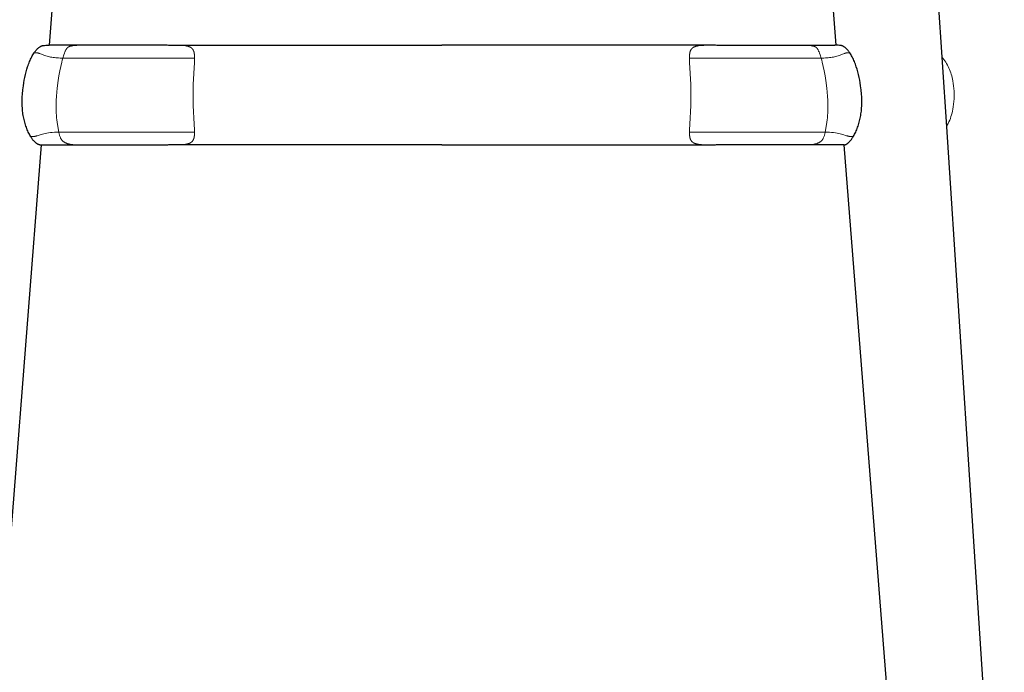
# Model space of a CAD drawing. Extents: x 27211 to 28563, y 10243 to 11771.
# Tile 3 of 11: x 27414 to 27761, y 10477 to 10707. Entities that reach past the tile are written whole.
import ezdxf

# ---------------------------------------------------------------- set-up
doc = ezdxf.new("R2010")
doc.units = 0
doc.header["$LTSCALE"] = 0.5
doc.layers.add('2D$Visibile$Curve', color=7, linetype='CONTINUOUS', lineweight=25, true_color=0x000000)
doc.layers.add('2D$Visibile$Tangenti', color=252, linetype='CONTINUOUS', lineweight=20, true_color=0x696969)

msp = doc.modelspace()

# ---------------------------------------------------------------- linework, layer by layer
at = {"layer": '2D$Visibile$Curve', "color": 0}
for p, q in [((27712.7, 11088.58), (27740.23, 10668.8)), ((27455.43, 11084.29), (27424.82, 10697.53)), ((27701.51, 10697.52), (27670.93, 11084.29)), ((27422.83, 10697.46), (27422.94, 10697.47)), ((27422.94, 10697.47), (27423.25, 10697.49)), ((27423.25, 10697.49), (27423.65, 10697.51)), ((27423.65, 10697.51), (27424.82, 10697.53)), ((27466.08, 10697.53), (27424.82, 10697.53)), ((27466.31, 10697.53), (27466.08, 10697.53)), ((27466.8, 10697.53), (27562.93, 10697.53)), ((27659.06, 10697.53), (27562.93, 10697.53)), ((27659.55, 10697.53), (27659.78, 10697.53)), ((27659.78, 10697.53), (27701.03, 10697.53)), ((27702.21, 10697.51), (27701.03, 10697.53)), ((27702.61, 10697.49), (27702.21, 10697.51)), ((27702.91, 10697.47), (27702.61, 10697.49)), ((27703.03, 10697.46), (27702.91, 10697.47)), ((27418.94, 10693.82), (27419.15, 10694.19)), ((27419.15, 10694.19), (27419.38, 10694.55)), ((27419.38, 10694.55), (27419.61, 10694.9)), ((27419.61, 10694.9), (27419.75, 10695.11)), ((27419.75, 10695.11), (27419.9, 10695.31)), ((27419.9, 10695.31), (27420.05, 10695.5)), ((27420.05, 10695.5), (27420.2, 10695.68)), ((27420.2, 10695.68), (27420.36, 10695.86)), ((27420.36, 10695.86), (27420.51, 10696.02)), ((27420.51, 10696.02), (27420.66, 10696.18)), ((27420.66, 10696.18), (27420.81, 10696.33)), ((27420.81, 10696.33), (27420.98, 10696.48)), ((27420.98, 10696.48), (27421.11, 10696.6)), ((27421.11, 10696.6), (27421.26, 10696.72)), ((27421.26, 10696.72), (27421.41, 10696.83)), ((27421.41, 10696.83), (27421.48, 10696.88)), ((27421.48, 10696.88), (27421.55, 10696.93)), ((27421.55, 10696.93), (27421.62, 10696.98)), ((27421.62, 10696.98), (27421.69, 10697.03)), ((27421.69, 10697.03), (27421.76, 10697.07)), ((27421.76, 10697.07), (27421.83, 10697.11)), ((27421.83, 10697.11), (27421.9, 10697.15)), ((27421.9, 10697.15), (27421.97, 10697.19)), ((27421.97, 10697.19), (27422.04, 10697.22)), ((27422.04, 10697.22), (27422.1, 10697.25)), ((27422.1, 10697.25), (27422.17, 10697.28)), ((27422.17, 10697.28), (27422.23, 10697.31)), ((27422.23, 10697.31), (27422.3, 10697.34)), ((27422.3, 10697.34), (27422.36, 10697.36)), ((27422.36, 10697.36), (27422.42, 10697.38)), ((27422.42, 10697.38), (27422.48, 10697.41)), ((27422.48, 10697.41), (27422.49, 10697.41)), ((27422.49, 10697.41), (27422.5, 10697.41)), ((27422.49, 10697.41), (27422.49, 10697.41)), ((27422.5, 10697.41), (27422.51, 10697.41)), ((27422.51, 10697.41), (27422.55, 10697.42)), ((27422.55, 10697.42), (27422.59, 10697.43)), ((27422.59, 10697.43), (27422.65, 10697.44)), ((27422.65, 10697.44), (27422.73, 10697.45)), ((27422.73, 10697.45), (27422.83, 10697.46)), ((27703.12, 10697.45), (27703.03, 10697.46)), ((27703.2, 10697.44), (27703.12, 10697.45)), ((27703.26, 10697.43), (27703.2, 10697.44)), ((27703.31, 10697.42), (27703.26, 10697.43)), ((27703.34, 10697.41), (27703.31, 10697.42)), ((27703.35, 10697.41), (27703.34, 10697.41)), ((27703.36, 10697.41), (27703.35, 10697.41)), ((27703.37, 10697.41), (27703.36, 10697.41)), ((27703.38, 10697.41), (27703.37, 10697.41)), ((27703.44, 10697.38), (27703.38, 10697.41)), ((27703.5, 10697.36), (27703.44, 10697.38)), ((27703.56, 10697.34), (27703.5, 10697.36)), ((27703.62, 10697.31), (27703.56, 10697.34)), ((27703.69, 10697.28), (27703.62, 10697.31)), ((27703.75, 10697.25), (27703.69, 10697.28)), ((27703.82, 10697.22), (27703.75, 10697.25)), ((27703.89, 10697.19), (27703.82, 10697.22)), ((27703.95, 10697.15), (27703.89, 10697.19)), ((27704.02, 10697.11), (27703.95, 10697.15)), ((27704.09, 10697.07), (27704.02, 10697.11)), ((27704.16, 10697.03), (27704.09, 10697.07)), ((27704.23, 10696.98), (27704.16, 10697.03)), ((27704.3, 10696.93), (27704.23, 10696.98)), ((27704.38, 10696.88), (27704.3, 10696.93)), ((27704.45, 10696.83), (27704.38, 10696.88)), ((27704.6, 10696.72), (27704.45, 10696.83)), ((27704.74, 10696.6), (27704.6, 10696.72)), ((27704.88, 10696.48), (27704.74, 10696.6)), ((27705.05, 10696.33), (27704.88, 10696.48)), ((27705.2, 10696.18), (27705.05, 10696.33)), ((27705.35, 10696.02), (27705.2, 10696.18)), ((27705.5, 10695.86), (27705.35, 10696.02)), ((27705.65, 10695.68), (27705.5, 10695.86)), ((27705.8, 10695.5), (27705.65, 10695.68)), ((27705.95, 10695.31), (27705.8, 10695.5)), ((27706.1, 10695.11), (27705.95, 10695.31)), ((27706.25, 10694.9), (27706.1, 10695.11)), ((27706.48, 10694.55), (27706.25, 10694.9)), ((27706.7, 10694.19), (27706.48, 10694.55)), ((27706.92, 10693.82), (27706.7, 10694.19)), ((27417.45, 10690.45), (27417.61, 10690.9)), ((27417.61, 10690.9), (27417.78, 10691.34)), ((27417.78, 10691.34), (27417.95, 10691.78)), ((27417.95, 10691.78), (27418.13, 10692.2)), ((27418.13, 10692.2), (27418.32, 10692.62)), ((27418.32, 10692.62), (27418.52, 10693.03)), ((27418.52, 10693.03), (27418.72, 10693.43)), ((27418.72, 10693.43), (27418.94, 10693.82)), ((27707.13, 10693.43), (27706.92, 10693.82)), ((27707.34, 10693.03), (27707.13, 10693.43)), ((27707.53, 10692.62), (27707.34, 10693.03)), ((27707.72, 10692.2), (27707.53, 10692.62)), ((27707.91, 10691.78), (27707.72, 10692.2)), ((27708.08, 10691.34), (27707.91, 10691.78)), ((27708.25, 10690.9), (27708.08, 10691.34)), ((27708.41, 10690.45), (27708.25, 10690.9)), ((27416.3, 10686.24), (27416.51, 10687.2)), ((27416.51, 10687.2), (27416.74, 10688.15)), ((27416.74, 10688.15), (27417.01, 10689.08)), ((27417.01, 10689.08), (27417.29, 10690)), ((27417.29, 10690), (27417.45, 10690.45)), ((27708.56, 10690), (27708.41, 10690.45)), ((27708.85, 10689.08), (27708.56, 10690)), ((27709.11, 10688.15), (27708.85, 10689.08)), ((27709.35, 10687.2), (27709.11, 10688.15)), ((27709.56, 10686.24), (27709.35, 10687.2)), ((27415.79, 10683.31), (27415.94, 10684.29)), ((27415.94, 10684.29), (27416.11, 10685.27)), ((27416.11, 10685.27), (27416.3, 10686.24)), ((27709.75, 10685.27), (27709.56, 10686.24)), ((27709.92, 10684.29), (27709.75, 10685.27)), ((27710.07, 10683.31), (27709.92, 10684.29)), ((27415.39, 10679.35), (27415.46, 10680.34)), ((27415.46, 10680.34), (27415.6, 10681.83)), ((27415.6, 10681.83), (27415.79, 10683.31)), ((27710.25, 10681.83), (27710.07, 10683.31)), ((27710.4, 10680.34), (27710.25, 10681.83)), ((27710.47, 10679.35), (27710.4, 10680.34)), ((27415.34, 10677.34), (27415.35, 10678.35)), ((27415.37, 10676.34), (27415.34, 10677.34)), ((27415.35, 10678.35), (27415.39, 10679.35)), ((27710.51, 10678.35), (27710.47, 10679.35)), ((27710.49, 10676.34), (27710.52, 10677.34)), ((27710.52, 10677.34), (27710.51, 10678.35)), ((27415.43, 10675.35), (27415.37, 10676.34)), ((27415.48, 10674.85), (27415.43, 10675.35)), ((27415.53, 10674.35), (27415.48, 10674.85)), ((27415.59, 10673.86), (27415.53, 10674.35)), ((27415.66, 10673.37), (27415.59, 10673.86)), ((27415.74, 10672.88), (27415.66, 10673.37)), ((27710.11, 10672.88), (27710.19, 10673.37)), ((27710.19, 10673.37), (27710.26, 10673.86)), ((27710.26, 10673.86), (27710.33, 10674.35)), ((27710.33, 10674.35), (27710.38, 10674.85)), ((27710.38, 10674.85), (27710.42, 10675.35)), ((27710.42, 10675.35), (27710.49, 10676.34)), ((27415.83, 10672.39), (27415.74, 10672.88)), ((27415.93, 10671.91), (27415.83, 10672.39)), ((27416.03, 10671.43), (27415.93, 10671.91)), ((27416.15, 10670.96), (27416.03, 10671.43)), ((27416.27, 10670.49), (27416.15, 10670.96)), ((27416.4, 10670.03), (27416.27, 10670.49)), ((27416.54, 10669.57), (27416.4, 10670.03)), ((27709.32, 10669.57), (27709.46, 10670.03)), ((27709.46, 10670.03), (27709.59, 10670.49)), ((27709.59, 10670.49), (27709.71, 10670.96)), ((27709.71, 10670.96), (27709.82, 10671.43)), ((27709.82, 10671.43), (27709.93, 10671.91)), ((27709.93, 10671.91), (27710.03, 10672.39)), ((27710.03, 10672.39), (27710.11, 10672.88)), ((27416.68, 10669.12), (27416.54, 10669.57)), ((27416.84, 10668.68), (27416.68, 10669.12)), ((27417, 10668.24), (27416.84, 10668.68)), ((27417.16, 10667.82), (27417, 10668.24)), ((27417.34, 10667.41), (27417.16, 10667.82)), ((27417.52, 10667), (27417.34, 10667.41)), ((27417.71, 10666.61), (27417.52, 10667)), ((27417.9, 10666.24), (27417.71, 10666.61)), ((27707.96, 10666.24), (27708.15, 10666.61)), ((27708.15, 10666.61), (27708.34, 10667)), ((27708.34, 10667), (27708.52, 10667.41)), ((27708.52, 10667.41), (27708.69, 10667.82)), ((27708.69, 10667.82), (27708.86, 10668.24)), ((27708.86, 10668.24), (27709.02, 10668.68)), ((27709.02, 10668.68), (27709.17, 10669.12)), ((27709.17, 10669.12), (27709.32, 10669.57)), ((27740.23, 10668.8), (27760.58, 10358.66)), ((27418.09, 10665.88), (27417.9, 10666.24)), ((27418.29, 10665.53), (27418.09, 10665.88)), ((27418.44, 10665.29), (27418.29, 10665.53)), ((27418.58, 10665.06), (27418.44, 10665.29)), ((27418.73, 10664.85), (27418.58, 10665.06)), ((27418.87, 10664.64), (27418.73, 10664.85)), ((27419.01, 10664.45), (27418.87, 10664.64)), ((27419.15, 10664.27), (27419.01, 10664.45)), ((27419.29, 10664.1), (27419.15, 10664.27)), ((27419.42, 10663.94), (27419.29, 10664.1)), ((27419.55, 10663.79), (27419.42, 10663.94)), ((27419.68, 10663.65), (27419.55, 10663.79)), ((27419.8, 10663.52), (27419.68, 10663.65)), ((27419.93, 10663.4), (27419.8, 10663.52)), ((27420.04, 10663.3), (27419.93, 10663.4)), ((27420.16, 10663.2), (27420.04, 10663.3)), ((27420.29, 10663.09), (27420.16, 10663.2)), ((27420.37, 10663.02), (27420.29, 10663.09)), ((27420.47, 10662.95), (27420.37, 10663.02)), ((27420.57, 10662.88), (27420.47, 10662.95)), ((27420.66, 10662.83), (27420.57, 10662.88)), ((27428.89, 10664.81), (27428.89, 10664.81)), ((27696.96, 10664.81), (27696.96, 10664.81)), ((27705.2, 10662.83), (27705.29, 10662.88)), ((27705.29, 10662.88), (27705.38, 10662.95)), ((27705.38, 10662.95), (27705.49, 10663.02)), ((27705.49, 10663.02), (27705.57, 10663.09)), ((27705.57, 10663.09), (27705.7, 10663.2)), ((27705.7, 10663.2), (27705.81, 10663.3)), ((27705.81, 10663.3), (27705.93, 10663.4)), ((27705.93, 10663.4), (27706.05, 10663.52)), ((27706.05, 10663.52), (27706.18, 10663.65)), ((27706.18, 10663.65), (27706.3, 10663.79)), ((27706.3, 10663.79), (27706.44, 10663.94)), ((27706.44, 10663.94), (27706.57, 10664.1)), ((27706.57, 10664.1), (27706.71, 10664.27)), ((27706.71, 10664.27), (27706.85, 10664.45)), ((27706.85, 10664.45), (27706.99, 10664.64)), ((27706.99, 10664.64), (27707.13, 10664.85)), ((27707.13, 10664.85), (27707.28, 10665.06)), ((27707.28, 10665.06), (27707.42, 10665.29)), ((27707.42, 10665.29), (27707.57, 10665.53)), ((27707.57, 10665.53), (27707.77, 10665.88)), ((27707.77, 10665.88), (27707.96, 10666.24)), ((27422.06, 10662.53), (27398.01, 10358.37)), ((27420.75, 10662.77), (27420.66, 10662.83)), ((27420.79, 10662.75), (27420.75, 10662.77)), ((27420.83, 10662.73), (27420.79, 10662.75)), ((27420.87, 10662.71), (27420.83, 10662.73)), ((27420.91, 10662.69), (27420.87, 10662.71)), ((27420.95, 10662.67), (27420.91, 10662.69)), ((27420.99, 10662.65), (27420.95, 10662.67)), ((27421.02, 10662.64), (27420.99, 10662.65)), ((27421.05, 10662.63), (27421.02, 10662.64)), ((27421.09, 10662.61), (27421.05, 10662.63)), ((27421.12, 10662.6), (27421.09, 10662.61)), ((27421.15, 10662.59), (27421.12, 10662.6)), ((27421.18, 10662.59), (27421.15, 10662.59)), ((27421.21, 10662.58), (27421.18, 10662.59)), ((27421.24, 10662.57), (27421.21, 10662.58)), ((27421.25, 10662.57), (27421.24, 10662.57)), ((27421.26, 10662.57), (27421.25, 10662.57)), ((27421.28, 10662.57), (27421.26, 10662.57)), ((27421.29, 10662.57), (27421.28, 10662.57)), ((27421.31, 10662.56), (27421.29, 10662.57)), ((27421.36, 10662.56), (27421.31, 10662.56)), ((27421.37, 10662.56), (27421.36, 10662.56)), ((27421.38, 10662.56), (27421.37, 10662.56)), ((27421.39, 10662.56), (27421.38, 10662.56)), ((27421.39, 10662.56), (27421.39, 10662.56)), ((27421.4, 10662.56), (27421.39, 10662.56)), ((27421.4, 10662.55), (27421.4, 10662.56)), ((27421.4, 10662.55), (27421.4, 10662.55)), ((27421.41, 10662.55), (27421.4, 10662.55)), ((27421.41, 10662.55), (27421.41, 10662.55)), ((27421.42, 10662.55), (27421.41, 10662.55)), ((27421.42, 10662.55), (27421.42, 10662.55)), ((27421.42, 10662.55), (27421.42, 10662.55)), ((27421.42, 10662.55), (27421.42, 10662.55)), ((27421.42, 10662.55), (27421.42, 10662.55)), ((27421.42, 10662.55), (27421.42, 10662.55)), ((27421.42, 10662.55), (27421.42, 10662.55)), ((27421.42, 10662.55), (27421.42, 10662.55)), ((27421.58, 10662.53), (27421.42, 10662.55)), ((27421.58, 10662.53), (27466.1, 10662.53)), ((27466.1, 10662.53), (27466.3, 10662.53)), ((27466.3, 10662.53), (27466.31, 10662.53)), ((27466.31, 10662.53), (27466.53, 10662.53)), ((27466.53, 10662.53), (27466.59, 10662.53)), ((27562.93, 10662.53), (27466.8, 10662.53)), ((27562.93, 10662.53), (27659.06, 10662.53)), ((27659.32, 10662.53), (27659.27, 10662.53)), ((27659.55, 10662.53), (27659.32, 10662.53)), ((27659.56, 10662.53), (27659.55, 10662.53)), ((27659.76, 10662.53), (27659.56, 10662.53)), ((27704.28, 10662.53), (27659.76, 10662.53)), ((27704.28, 10662.53), (27704.43, 10662.55)), ((27728.33, 10358.37), (27704.28, 10662.53)), ((27704.43, 10662.55), (27704.44, 10662.55)), ((27704.44, 10662.55), (27704.45, 10662.55)), ((27704.44, 10662.55), (27704.44, 10662.55)), ((27704.44, 10662.55), (27704.44, 10662.55)), ((27704.44, 10662.55), (27704.44, 10662.55)), ((27704.44, 10662.55), (27704.44, 10662.55)), ((27704.44, 10662.55), (27704.44, 10662.55)), ((27704.44, 10662.55), (27704.44, 10662.55)), ((27704.44, 10662.55), (27704.44, 10662.55)), ((27704.45, 10662.55), (27704.46, 10662.55)), ((27704.45, 10662.55), (27704.45, 10662.55)), ((27704.46, 10662.56), (27704.47, 10662.56)), ((27704.46, 10662.55), (27704.46, 10662.56)), ((27704.47, 10662.56), (27704.48, 10662.56)), ((27704.47, 10662.56), (27704.47, 10662.56)), ((27704.48, 10662.56), (27704.49, 10662.56)), ((27704.49, 10662.56), (27704.5, 10662.56)), ((27704.5, 10662.56), (27704.54, 10662.56)), ((27704.54, 10662.56), (27704.57, 10662.57)), ((27704.57, 10662.57), (27704.58, 10662.57)), ((27704.58, 10662.57), (27704.59, 10662.57)), ((27704.59, 10662.57), (27704.61, 10662.57)), ((27704.61, 10662.57), (27704.62, 10662.57)), ((27704.62, 10662.57), (27704.65, 10662.58)), ((27704.65, 10662.58), (27704.68, 10662.59)), ((27704.68, 10662.59), (27704.71, 10662.59)), ((27704.71, 10662.59), (27704.74, 10662.6)), ((27704.74, 10662.6), (27704.77, 10662.61)), ((27704.77, 10662.61), (27704.8, 10662.63)), ((27704.8, 10662.63), (27704.84, 10662.64)), ((27704.84, 10662.64), (27704.87, 10662.65)), ((27704.87, 10662.65), (27704.9, 10662.67)), ((27704.9, 10662.67), (27704.95, 10662.69)), ((27704.95, 10662.69), (27704.99, 10662.71)), ((27704.99, 10662.71), (27705.03, 10662.73)), ((27705.03, 10662.73), (27705.07, 10662.75)), ((27705.07, 10662.75), (27705.11, 10662.77)), ((27705.11, 10662.77), (27705.2, 10662.83))]:
    msp.add_line(p, q, dxfattribs=at)
at = {"layer": '2D$Visibile$Tangenti', "color": 0}
for p, q in [((27434.07, 10697.44), (27434.62, 10697.48)), ((27434.62, 10697.48), (27435.19, 10697.51)), ((27435.19, 10697.51), (27435.49, 10697.52)), ((27435.49, 10697.52), (27435.79, 10697.53)), ((27468.23, 10697.53), (27466.31, 10697.53)), ((27470.9, 10697.49), (27468.23, 10697.53)), ((27471.7, 10697.45), (27470.9, 10697.49)), ((27654.15, 10697.45), (27654.95, 10697.49)), ((27654.95, 10697.49), (27657.63, 10697.53)), ((27657.63, 10697.53), (27659.55, 10697.53)), ((27690.37, 10697.52), (27690.07, 10697.53)), ((27690.67, 10697.51), (27690.37, 10697.52)), ((27691.24, 10697.48), (27690.67, 10697.51)), ((27691.78, 10697.44), (27691.24, 10697.48)), ((27419.61, 10694.9), (27420.69, 10694.87)), ((27420.69, 10694.87), (27420.87, 10694.83)), ((27420.87, 10694.83), (27420.99, 10694.8)), ((27420.99, 10694.8), (27421.09, 10694.77)), ((27421.09, 10694.77), (27421.17, 10694.75)), ((27421.17, 10694.75), (27421.28, 10694.72)), ((27421.28, 10694.72), (27421.38, 10694.68)), ((27421.38, 10694.68), (27421.58, 10694.61)), ((27421.58, 10694.61), (27423, 10694.05)), ((27423, 10694.05), (27423.36, 10693.93)), ((27430.01, 10694.11), (27429.66, 10693.01)), ((27430.23, 10694.75), (27430.01, 10694.11)), ((27430.4, 10695.17), (27430.23, 10694.75)), ((27430.53, 10695.48), (27430.4, 10695.17)), ((27430.59, 10695.62), (27430.53, 10695.48)), ((27430.66, 10695.75), (27430.59, 10695.62)), ((27430.72, 10695.88), (27430.66, 10695.75)), ((27430.78, 10696), (27430.72, 10695.88)), ((27430.85, 10696.11), (27430.78, 10696)), ((27430.91, 10696.21), (27430.85, 10696.11)), ((27430.94, 10696.26), (27430.91, 10696.21)), ((27430.98, 10696.31), (27430.94, 10696.26)), ((27431.01, 10696.35), (27430.98, 10696.31)), ((27431.04, 10696.4), (27431.01, 10696.35)), ((27431.07, 10696.44), (27431.04, 10696.4)), ((27431.11, 10696.48), (27431.07, 10696.44)), ((27431.14, 10696.52), (27431.11, 10696.48)), ((27431.18, 10696.56), (27431.14, 10696.52)), ((27431.21, 10696.6), (27431.18, 10696.56)), ((27431.24, 10696.63), (27431.21, 10696.6)), ((27431.28, 10696.67), (27431.24, 10696.63)), ((27431.31, 10696.7), (27431.28, 10696.67)), ((27431.31, 10696.7), (27431.34, 10696.72)), ((27431.34, 10696.72), (27431.37, 10696.75)), ((27431.37, 10696.75), (27431.4, 10696.77)), ((27431.4, 10696.77), (27431.42, 10696.79)), ((27431.42, 10696.79), (27431.45, 10696.81)), ((27431.45, 10696.81), (27431.48, 10696.83)), ((27431.48, 10696.83), (27431.51, 10696.85)), ((27431.51, 10696.85), (27431.54, 10696.87)), ((27431.54, 10696.87), (27431.57, 10696.89)), ((27431.57, 10696.89), (27431.6, 10696.91)), ((27431.6, 10696.91), (27431.63, 10696.93)), ((27431.63, 10696.93), (27431.66, 10696.95)), ((27431.66, 10696.95), (27431.69, 10696.96)), ((27431.69, 10696.96), (27431.72, 10696.98)), ((27431.72, 10696.98), (27431.79, 10697.01)), ((27431.79, 10697.01), (27431.85, 10697.04)), ((27431.85, 10697.04), (27431.92, 10697.07)), ((27431.92, 10697.07), (27431.99, 10697.1)), ((27431.99, 10697.1), (27432.06, 10697.12)), ((27432.06, 10697.12), (27432.14, 10697.15)), ((27432.14, 10697.15), (27432.21, 10697.17)), ((27432.21, 10697.17), (27432.29, 10697.19)), ((27432.29, 10697.19), (27432.38, 10697.21)), ((27432.38, 10697.21), (27432.55, 10697.25)), ((27432.55, 10697.25), (27432.73, 10697.28)), ((27432.73, 10697.28), (27432.92, 10697.31)), ((27432.92, 10697.31), (27433.13, 10697.34)), ((27433.13, 10697.34), (27433.58, 10697.4)), ((27433.58, 10697.4), (27434.07, 10697.44)), ((27472.08, 10697.42), (27471.7, 10697.45)), ((27472.44, 10697.39), (27472.08, 10697.42)), ((27472.78, 10697.34), (27472.44, 10697.39)), ((27472.95, 10697.32), (27472.78, 10697.34)), ((27473.11, 10697.29), (27472.95, 10697.32)), ((27473.26, 10697.26), (27473.11, 10697.29)), ((27473.41, 10697.23), (27473.26, 10697.26)), ((27473.56, 10697.19), (27473.41, 10697.23)), ((27473.7, 10697.15), (27473.56, 10697.19)), ((27473.83, 10697.11), (27473.7, 10697.15)), ((27473.96, 10697.07), (27473.83, 10697.11)), ((27474.09, 10697.02), (27473.96, 10697.07)), ((27474.15, 10697), (27474.09, 10697.02)), ((27474.21, 10696.97), (27474.15, 10697)), ((27474.27, 10696.95), (27474.21, 10696.97)), ((27474.33, 10696.92), (27474.27, 10696.95)), ((27474.38, 10696.89), (27474.33, 10696.92)), ((27474.44, 10696.86), (27474.38, 10696.89)), ((27474.49, 10696.84), (27474.44, 10696.86)), ((27474.54, 10696.81), (27474.49, 10696.84)), ((27474.59, 10696.77), (27474.54, 10696.81)), ((27474.65, 10696.74), (27474.59, 10696.77)), ((27474.69, 10696.71), (27474.65, 10696.74)), ((27474.74, 10696.68), (27474.69, 10696.71)), ((27474.79, 10696.64), (27474.74, 10696.68)), ((27474.83, 10696.61), (27474.79, 10696.64)), ((27474.88, 10696.57), (27474.83, 10696.61)), ((27474.92, 10696.54), (27474.88, 10696.57)), ((27474.96, 10696.5), (27474.92, 10696.54)), ((27475.01, 10696.46), (27474.96, 10696.5)), ((27475.05, 10696.42), (27475.01, 10696.46)), ((27475.08, 10696.38), (27475.05, 10696.42)), ((27475.12, 10696.34), (27475.08, 10696.38)), ((27475.16, 10696.3), (27475.12, 10696.34)), ((27475.19, 10696.26), (27475.16, 10696.3)), ((27475.23, 10696.22), (27475.19, 10696.26)), ((27475.26, 10696.17), (27475.23, 10696.22)), ((27475.3, 10696.13), (27475.26, 10696.17)), ((27475.33, 10696.08), (27475.3, 10696.13)), ((27475.36, 10696.03), (27475.33, 10696.08)), ((27475.39, 10695.99), (27475.36, 10696.03)), ((27475.42, 10695.94), (27475.39, 10695.99)), ((27475.45, 10695.89), (27475.42, 10695.94)), ((27475.47, 10695.84), (27475.45, 10695.89)), ((27475.5, 10695.79), (27475.47, 10695.84)), ((27475.53, 10695.73), (27475.5, 10695.79)), ((27475.55, 10695.68), (27475.53, 10695.73)), ((27475.57, 10695.63), (27475.55, 10695.68)), ((27475.6, 10695.57), (27475.57, 10695.63)), ((27475.62, 10695.52), (27475.6, 10695.57)), ((27475.64, 10695.46), (27475.62, 10695.52)), ((27475.66, 10695.4), (27475.64, 10695.46)), ((27475.7, 10695.29), (27475.66, 10695.4)), ((27475.73, 10695.17), (27475.7, 10695.29)), ((27475.77, 10695.04), (27475.73, 10695.17)), ((27475.8, 10694.92), (27475.77, 10695.04)), ((27475.82, 10694.79), (27475.8, 10694.92)), ((27475.85, 10694.65), (27475.82, 10694.79)), ((27475.87, 10694.52), (27475.85, 10694.65)), ((27475.89, 10694.38), (27475.87, 10694.52)), ((27475.9, 10694.23), (27475.89, 10694.38)), ((27475.93, 10693.93), (27475.9, 10694.23)), ((27649.93, 10693.93), (27649.95, 10694.23)), ((27649.95, 10694.23), (27649.97, 10694.38)), ((27649.97, 10694.38), (27649.99, 10694.52)), ((27649.99, 10694.52), (27650.01, 10694.65)), ((27650.01, 10694.65), (27650.03, 10694.79)), ((27650.03, 10694.79), (27650.06, 10694.92)), ((27650.06, 10694.92), (27650.09, 10695.04)), ((27650.09, 10695.04), (27650.12, 10695.17)), ((27650.12, 10695.17), (27650.16, 10695.29)), ((27650.16, 10695.29), (27650.2, 10695.4)), ((27650.2, 10695.4), (27650.22, 10695.46)), ((27650.22, 10695.46), (27650.24, 10695.52)), ((27650.24, 10695.52), (27650.26, 10695.57)), ((27650.26, 10695.57), (27650.28, 10695.63)), ((27650.28, 10695.63), (27650.31, 10695.68)), ((27650.31, 10695.68), (27650.33, 10695.73)), ((27650.33, 10695.73), (27650.36, 10695.79)), ((27650.36, 10695.79), (27650.38, 10695.84)), ((27650.38, 10695.84), (27650.41, 10695.89)), ((27650.41, 10695.89), (27650.44, 10695.94)), ((27650.44, 10695.94), (27650.47, 10695.99)), ((27650.47, 10695.99), (27650.5, 10696.03)), ((27650.5, 10696.03), (27650.53, 10696.08)), ((27650.53, 10696.08), (27650.56, 10696.13)), ((27650.56, 10696.13), (27650.59, 10696.17)), ((27650.59, 10696.17), (27650.63, 10696.22)), ((27650.63, 10696.22), (27650.66, 10696.26)), ((27650.66, 10696.26), (27650.7, 10696.3)), ((27650.7, 10696.3), (27650.73, 10696.34)), ((27650.73, 10696.34), (27650.77, 10696.38)), ((27650.77, 10696.38), (27650.81, 10696.42)), ((27650.81, 10696.42), (27650.85, 10696.46)), ((27650.85, 10696.46), (27650.89, 10696.5)), ((27650.89, 10696.5), (27650.93, 10696.54)), ((27650.93, 10696.54), (27650.98, 10696.57)), ((27650.98, 10696.57), (27651.02, 10696.61)), ((27651.02, 10696.61), (27651.07, 10696.64)), ((27651.07, 10696.64), (27651.11, 10696.68)), ((27651.11, 10696.68), (27651.16, 10696.71)), ((27651.16, 10696.71), (27651.21, 10696.74)), ((27651.21, 10696.74), (27651.26, 10696.77)), ((27651.26, 10696.77), (27651.31, 10696.81)), ((27651.31, 10696.81), (27651.37, 10696.84)), ((27651.37, 10696.84), (27651.42, 10696.86)), ((27651.42, 10696.86), (27651.48, 10696.89)), ((27651.48, 10696.89), (27651.53, 10696.92)), ((27651.53, 10696.92), (27651.59, 10696.95)), ((27651.59, 10696.95), (27651.65, 10696.97)), ((27651.65, 10696.97), (27651.71, 10697)), ((27651.71, 10697), (27651.77, 10697.02)), ((27651.77, 10697.02), (27651.89, 10697.07)), ((27651.89, 10697.07), (27652.02, 10697.11)), ((27652.02, 10697.11), (27652.16, 10697.15)), ((27652.16, 10697.15), (27652.3, 10697.19)), ((27652.3, 10697.19), (27652.44, 10697.23)), ((27652.44, 10697.23), (27652.59, 10697.26)), ((27652.59, 10697.26), (27652.75, 10697.29)), ((27652.75, 10697.29), (27652.91, 10697.32)), ((27652.91, 10697.32), (27653.07, 10697.34)), ((27653.07, 10697.34), (27653.42, 10697.39)), ((27653.42, 10697.39), (27653.78, 10697.42)), ((27653.78, 10697.42), (27654.15, 10697.45)), ((27692.28, 10697.4), (27691.78, 10697.44)), ((27692.73, 10697.34), (27692.28, 10697.4)), ((27692.93, 10697.31), (27692.73, 10697.34)), ((27693.13, 10697.28), (27692.93, 10697.31)), ((27693.31, 10697.25), (27693.13, 10697.28)), ((27693.48, 10697.21), (27693.31, 10697.25)), ((27693.56, 10697.19), (27693.48, 10697.21)), ((27693.64, 10697.17), (27693.56, 10697.19)), ((27693.72, 10697.15), (27693.64, 10697.17)), ((27693.79, 10697.12), (27693.72, 10697.15)), ((27693.87, 10697.1), (27693.79, 10697.12)), ((27693.94, 10697.07), (27693.87, 10697.1)), ((27694, 10697.04), (27693.94, 10697.07)), ((27694.07, 10697.01), (27694, 10697.04)), ((27694.13, 10696.98), (27694.07, 10697.01)), ((27694.17, 10696.96), (27694.13, 10696.98)), ((27694.2, 10696.95), (27694.17, 10696.96)), ((27694.23, 10696.93), (27694.2, 10696.95)), ((27694.26, 10696.91), (27694.23, 10696.93)), ((27694.29, 10696.89), (27694.26, 10696.91)), ((27694.32, 10696.87), (27694.29, 10696.89)), ((27694.35, 10696.85), (27694.32, 10696.87)), ((27694.38, 10696.83), (27694.35, 10696.85)), ((27694.4, 10696.81), (27694.38, 10696.83)), ((27694.43, 10696.79), (27694.4, 10696.81)), ((27694.46, 10696.77), (27694.43, 10696.79)), ((27694.49, 10696.75), (27694.46, 10696.77)), ((27694.51, 10696.72), (27694.49, 10696.75)), ((27694.54, 10696.7), (27694.51, 10696.72)), ((27694.54, 10696.7), (27694.58, 10696.67)), ((27694.58, 10696.67), (27694.61, 10696.63)), ((27694.61, 10696.63), (27694.65, 10696.6)), ((27694.65, 10696.6), (27694.68, 10696.56)), ((27694.68, 10696.56), (27694.72, 10696.52)), ((27694.72, 10696.52), (27694.75, 10696.48)), ((27694.75, 10696.48), (27694.78, 10696.44)), ((27694.78, 10696.44), (27694.82, 10696.4)), ((27694.82, 10696.4), (27694.85, 10696.35)), ((27694.85, 10696.35), (27694.88, 10696.31)), ((27694.88, 10696.31), (27694.91, 10696.26)), ((27694.91, 10696.26), (27694.95, 10696.21)), ((27694.95, 10696.21), (27695.01, 10696.11)), ((27695.01, 10696.11), (27695.07, 10696)), ((27695.07, 10696), (27695.14, 10695.88)), ((27695.14, 10695.88), (27695.2, 10695.75)), ((27695.2, 10695.75), (27695.26, 10695.62)), ((27695.26, 10695.62), (27695.33, 10695.48)), ((27695.33, 10695.48), (27695.46, 10695.17)), ((27695.46, 10695.17), (27695.62, 10694.75)), ((27695.62, 10694.75), (27695.85, 10694.11)), ((27695.85, 10694.11), (27696.2, 10693.01)), ((27702.86, 10694.05), (27702.5, 10693.93)), ((27704.28, 10694.61), (27702.86, 10694.05)), ((27704.48, 10694.68), (27704.28, 10694.61)), ((27704.58, 10694.72), (27704.48, 10694.68)), ((27704.69, 10694.75), (27704.58, 10694.72)), ((27704.77, 10694.77), (27704.69, 10694.75)), ((27704.86, 10694.8), (27704.77, 10694.77)), ((27704.99, 10694.83), (27704.86, 10694.8)), ((27705.16, 10694.87), (27704.99, 10694.83)), ((27706.25, 10694.9), (27705.16, 10694.87)), ((27423.36, 10693.93), (27423.73, 10693.8)), ((27423.73, 10693.8), (27424.12, 10693.69)), ((27424.12, 10693.69), (27424.52, 10693.58)), ((27424.52, 10693.58), (27424.93, 10693.48)), ((27424.93, 10693.48), (27425.36, 10693.39)), ((27425.36, 10693.39), (27425.81, 10693.31)), ((27425.81, 10693.31), (27426.26, 10693.23)), ((27426.26, 10693.23), (27426.73, 10693.17)), ((27426.73, 10693.17), (27427.2, 10693.12)), ((27427.2, 10693.12), (27427.69, 10693.08)), ((27427.69, 10693.08), (27428.17, 10693.05)), ((27428.17, 10693.05), (27428.67, 10693.03)), ((27428.67, 10693.03), (27429.66, 10693.01)), ((27428.9, 10690.08), (27429.26, 10691.61)), ((27429.26, 10691.61), (27429.46, 10692.33)), ((27429.46, 10692.33), (27429.66, 10693.01)), ((27429.66, 10693.01), (27475.96, 10693.03)), ((27475.5, 10683.68), (27475.92, 10691.48)), ((27475.92, 10691.48), (27475.96, 10692.61)), ((27475.95, 10693.62), (27475.93, 10693.93)), ((27475.96, 10693.3), (27475.95, 10693.62)), ((27475.96, 10693.03), (27475.96, 10693.3)), ((27475.96, 10692.61), (27475.96, 10693.03)), ((27649.89, 10693.03), (27649.9, 10693.3)), ((27696.2, 10693.01), (27649.89, 10693.03)), ((27649.9, 10692.61), (27649.89, 10693.03)), ((27649.9, 10693.3), (27649.91, 10693.62)), ((27649.93, 10691.48), (27649.9, 10692.61)), ((27649.91, 10693.62), (27649.93, 10693.93)), ((27650.35, 10683.68), (27649.93, 10691.48)), ((27697.19, 10693.03), (27696.2, 10693.01)), ((27696.4, 10692.33), (27696.2, 10693.01)), ((27696.59, 10691.61), (27696.4, 10692.33)), ((27696.96, 10690.08), (27696.59, 10691.61)), ((27697.68, 10693.05), (27697.19, 10693.03)), ((27698.17, 10693.08), (27697.68, 10693.05)), ((27698.65, 10693.12), (27698.17, 10693.08)), ((27699.13, 10693.17), (27698.65, 10693.12)), ((27699.59, 10693.23), (27699.13, 10693.17)), ((27700.05, 10693.31), (27699.59, 10693.23)), ((27700.49, 10693.39), (27700.05, 10693.31)), ((27700.92, 10693.48), (27700.49, 10693.39)), ((27701.34, 10693.58), (27700.92, 10693.48)), ((27701.74, 10693.69), (27701.34, 10693.58)), ((27702.13, 10693.8), (27701.74, 10693.69)), ((27702.5, 10693.93), (27702.13, 10693.8)), ((27738.98, 10693.04), (27738.61, 10693.5)), ((27739.33, 10692.57), (27738.98, 10693.04)), ((27739.67, 10692.09), (27739.33, 10692.57)), ((27740, 10691.6), (27739.67, 10692.09)), ((27740.3, 10691.09), (27740, 10691.6)), ((27740.59, 10690.58), (27740.3, 10691.09)), ((27740.86, 10690.06), (27740.59, 10690.58)), ((27428.26, 10686.81), (27428.56, 10688.48)), ((27428.56, 10688.48), (27428.9, 10690.08)), ((27697.3, 10688.48), (27696.96, 10690.08)), ((27697.59, 10686.81), (27697.3, 10688.48)), ((27741.12, 10689.52), (27740.86, 10690.06)), ((27741.35, 10688.98), (27741.12, 10689.52)), ((27741.57, 10688.44), (27741.35, 10688.98)), ((27741.77, 10687.88), (27741.57, 10688.44)), ((27741.95, 10687.32), (27741.77, 10687.88)), ((27742.11, 10686.75), (27741.95, 10687.32)), ((27427.68, 10682.49), (27428.01, 10685.1)), ((27428.01, 10685.1), (27428.26, 10686.81)), ((27475.45, 10680.02), (27475.5, 10683.68)), ((27650.41, 10680.02), (27650.35, 10683.68)), ((27697.85, 10685.1), (27697.59, 10686.81)), ((27698.17, 10682.49), (27697.85, 10685.1)), ((27742.26, 10686.18), (27742.11, 10686.75)), ((27742.38, 10685.61), (27742.26, 10686.18)), ((27742.48, 10685.03), (27742.38, 10685.61)), ((27742.63, 10684.12), (27742.48, 10685.03)), ((27742.75, 10683.22), (27742.63, 10684.12)), ((27427.41, 10679.62), (27427.68, 10682.49)), ((27698.45, 10679.62), (27698.17, 10682.49)), ((27742.84, 10682.31), (27742.75, 10683.22)), ((27742.9, 10681.4), (27742.84, 10682.31)), ((27742.92, 10680.48), (27742.9, 10681.4)), ((27742.92, 10679.57), (27742.92, 10680.48)), ((27427.28, 10676.31), (27427.29, 10677.19)), ((27427.29, 10677.19), (27427.32, 10678.07)), ((27427.32, 10678.07), (27427.41, 10679.62)), ((27475.5, 10676.36), (27475.45, 10680.02)), ((27650.35, 10676.36), (27650.41, 10680.02)), ((27698.54, 10678.07), (27698.45, 10679.62)), ((27698.57, 10677.19), (27698.54, 10678.07)), ((27698.58, 10676.31), (27698.57, 10677.19)), ((27742.63, 10675.93), (27742.75, 10676.84)), ((27742.75, 10676.84), (27742.84, 10677.75)), ((27742.84, 10677.75), (27742.9, 10678.66)), ((27742.9, 10678.66), (27742.92, 10679.57)), ((27427.29, 10675.44), (27427.28, 10676.31)), ((27427.31, 10674.58), (27427.29, 10675.44)), ((27427.35, 10673.73), (27427.31, 10674.58)), ((27427.4, 10672.89), (27427.35, 10673.73)), ((27475.86, 10669.8), (27475.5, 10676.36)), ((27650, 10669.8), (27650.35, 10676.36)), ((27698.45, 10672.89), (27698.51, 10673.73)), ((27698.51, 10673.73), (27698.55, 10674.58)), ((27698.55, 10674.58), (27698.57, 10675.44)), ((27698.57, 10675.44), (27698.58, 10676.31)), ((27742.21, 10673.73), (27742.04, 10673.08)), ((27742.36, 10674.38), (27742.21, 10673.73)), ((27742.48, 10675.03), (27742.36, 10674.38)), ((27742.48, 10675.03), (27742.63, 10675.93)), ((27427.47, 10672.07), (27427.4, 10672.89)), ((27427.56, 10671.26), (27427.47, 10672.07)), ((27427.65, 10670.48), (27427.56, 10671.26)), ((27427.87, 10669), (27427.65, 10670.48)), ((27475.95, 10667.8), (27475.86, 10669.8)), ((27649.9, 10667.8), (27650, 10669.8)), ((27697.99, 10669), (27698.2, 10670.48)), ((27698.2, 10670.48), (27698.3, 10671.26)), ((27698.3, 10671.26), (27698.38, 10672.07)), ((27698.38, 10672.07), (27698.45, 10672.89)), ((27740.85, 10669.98), (27740.55, 10669.39)), ((27741.13, 10670.58), (27740.85, 10669.98)), ((27741.39, 10671.2), (27741.13, 10670.58)), ((27741.63, 10671.82), (27741.39, 10671.2)), ((27741.84, 10672.45), (27741.63, 10671.82)), ((27742.04, 10673.08), (27741.84, 10672.45)), ((27422.94, 10666.42), (27422.47, 10666.29)), ((27423.46, 10666.53), (27422.94, 10666.42)), ((27424.02, 10666.65), (27423.46, 10666.53)), ((27424.63, 10666.75), (27424.02, 10666.65)), ((27425.28, 10666.84), (27424.63, 10666.75)), ((27425.97, 10666.91), (27425.28, 10666.84)), ((27426.7, 10666.97), (27425.97, 10666.91)), ((27427.46, 10667.01), (27426.7, 10666.97)), ((27428.23, 10667.02), (27427.46, 10667.01)), ((27428.23, 10667.02), (27427.87, 10669)), ((27475.96, 10667.03), (27428.23, 10667.02)), ((27428.27, 10666.76), (27428.23, 10667.02)), ((27428.32, 10666.51), (27428.27, 10666.76)), ((27428.38, 10666.26), (27428.32, 10666.51)), ((27475.93, 10666.12), (27475.95, 10666.43)), ((27475.96, 10667.03), (27475.95, 10667.8)), ((27475.95, 10666.43), (27475.96, 10666.76)), ((27475.96, 10666.76), (27475.96, 10667.03)), ((27649.89, 10667.03), (27649.9, 10667.8)), ((27649.9, 10666.76), (27649.89, 10667.03)), ((27649.89, 10667.03), (27697.63, 10667.02)), ((27649.91, 10666.43), (27649.9, 10666.76)), ((27649.93, 10666.12), (27649.91, 10666.43)), ((27697.48, 10666.26), (27697.54, 10666.51)), ((27697.54, 10666.51), (27697.59, 10666.76)), ((27697.59, 10666.76), (27697.63, 10667.02)), ((27697.63, 10667.02), (27697.99, 10669)), ((27697.63, 10667.02), (27698.4, 10667.01)), ((27698.4, 10667.01), (27699.16, 10666.97)), ((27699.16, 10666.97), (27699.88, 10666.91)), ((27699.88, 10666.91), (27700.58, 10666.84)), ((27700.58, 10666.84), (27701.23, 10666.75)), ((27701.23, 10666.75), (27701.84, 10666.65)), ((27701.84, 10666.65), (27702.4, 10666.53)), ((27702.4, 10666.53), (27702.91, 10666.42)), ((27702.91, 10666.42), (27703.38, 10666.29)), ((27740.55, 10669.39), (27740.23, 10668.8)), ((27418.49, 10665.51), (27418.29, 10665.53)), ((27418.68, 10665.48), (27418.49, 10665.51)), ((27418.81, 10665.47), (27418.68, 10665.48)), ((27418.94, 10665.46), (27418.81, 10665.47)), ((27419.06, 10665.45), (27418.94, 10665.46)), ((27419.19, 10665.45), (27419.06, 10665.45)), ((27419.31, 10665.45), (27419.19, 10665.45)), ((27419.43, 10665.46), (27419.31, 10665.45)), ((27419.55, 10665.47), (27419.43, 10665.46)), ((27419.67, 10665.48), (27419.55, 10665.47)), ((27419.79, 10665.5), (27419.67, 10665.48)), ((27419.91, 10665.52), (27419.79, 10665.5)), ((27420.04, 10665.55), (27419.91, 10665.52)), ((27420.16, 10665.58), (27420.04, 10665.55)), ((27420.29, 10665.61), (27420.16, 10665.58)), ((27420.42, 10665.65), (27420.29, 10665.61)), ((27420.69, 10665.73), (27420.42, 10665.65)), ((27422.05, 10666.17), (27420.69, 10665.73)), ((27422.47, 10666.29), (27422.05, 10666.17)), ((27428.44, 10666.01), (27428.38, 10666.26)), ((27428.52, 10665.77), (27428.44, 10666.01)), ((27428.6, 10665.52), (27428.52, 10665.77)), ((27428.69, 10665.28), (27428.6, 10665.52)), ((27428.79, 10665.05), (27428.69, 10665.28)), ((27428.89, 10664.81), (27428.79, 10665.05)), ((27428.89, 10664.81), (27428.93, 10664.75)), ((27428.93, 10664.75), (27428.96, 10664.69)), ((27428.96, 10664.69), (27428.99, 10664.63)), ((27428.99, 10664.63), (27429.03, 10664.58)), ((27429.03, 10664.58), (27429.07, 10664.52)), ((27429.07, 10664.52), (27429.1, 10664.46)), ((27429.1, 10664.46), (27429.14, 10664.41)), ((27429.14, 10664.41), (27429.18, 10664.36)), ((27429.18, 10664.36), (27429.22, 10664.3)), ((27429.22, 10664.3), (27429.26, 10664.25)), ((27429.26, 10664.25), (27429.3, 10664.2)), ((27429.3, 10664.2), (27429.34, 10664.15)), ((27429.34, 10664.15), (27429.38, 10664.1)), ((27429.38, 10664.1), (27429.43, 10664.05)), ((27429.43, 10664.05), (27429.47, 10664.01)), ((27429.47, 10664.01), (27429.52, 10663.96)), ((27429.52, 10663.96), (27429.56, 10663.92)), ((27429.56, 10663.92), (27429.61, 10663.87)), ((27429.61, 10663.87), (27429.66, 10663.83)), ((27429.66, 10663.83), (27429.71, 10663.79)), ((27429.71, 10663.79), (27429.76, 10663.74)), ((27429.76, 10663.74), (27429.81, 10663.7)), ((27429.81, 10663.7), (27429.86, 10663.66)), ((27429.86, 10663.66), (27429.91, 10663.63)), ((27429.91, 10663.63), (27429.96, 10663.59)), ((27429.96, 10663.59), (27430.01, 10663.55)), ((27430.01, 10663.55), (27430.12, 10663.48)), ((27430.12, 10663.48), (27430.24, 10663.41)), ((27430.24, 10663.41), (27430.35, 10663.35)), ((27430.35, 10663.35), (27430.47, 10663.28)), ((27430.47, 10663.28), (27430.59, 10663.23)), ((27430.59, 10663.23), (27430.71, 10663.17)), ((27430.71, 10663.17), (27430.84, 10663.12)), ((27430.84, 10663.12), (27430.97, 10663.07)), ((27430.97, 10663.07), (27431.1, 10663.02)), ((27431.1, 10663.02), (27431.23, 10662.97)), ((27431.23, 10662.97), (27431.36, 10662.93)), ((27431.36, 10662.93), (27431.5, 10662.89)), ((27431.5, 10662.89), (27431.64, 10662.86)), ((27473.41, 10662.83), (27473.55, 10662.86)), ((27473.55, 10662.86), (27473.69, 10662.9)), ((27473.69, 10662.9), (27473.83, 10662.94)), ((27473.83, 10662.94), (27473.96, 10662.99)), ((27473.96, 10662.99), (27474.08, 10663.03)), ((27474.08, 10663.03), (27474.15, 10663.06)), ((27474.15, 10663.06), (27474.21, 10663.08)), ((27474.21, 10663.08), (27474.26, 10663.11)), ((27474.26, 10663.11), (27474.32, 10663.13)), ((27474.32, 10663.13), (27474.38, 10663.16)), ((27474.38, 10663.16), (27474.43, 10663.19)), ((27474.43, 10663.19), (27474.49, 10663.22)), ((27474.49, 10663.22), (27474.54, 10663.25)), ((27474.54, 10663.25), (27474.59, 10663.28)), ((27474.59, 10663.28), (27474.64, 10663.31)), ((27474.64, 10663.31), (27474.69, 10663.34)), ((27474.69, 10663.34), (27474.74, 10663.38)), ((27474.74, 10663.38), (27474.79, 10663.41)), ((27474.79, 10663.41), (27474.83, 10663.45)), ((27474.83, 10663.45), (27474.88, 10663.48)), ((27474.88, 10663.48), (27474.92, 10663.52)), ((27474.92, 10663.52), (27474.96, 10663.55)), ((27474.96, 10663.55), (27475, 10663.59)), ((27475, 10663.59), (27475.04, 10663.63)), ((27475.04, 10663.63), (27475.08, 10663.67)), ((27475.08, 10663.67), (27475.12, 10663.71)), ((27475.12, 10663.71), (27475.16, 10663.75)), ((27475.16, 10663.75), (27475.19, 10663.8)), ((27475.19, 10663.8), (27475.23, 10663.84)), ((27475.23, 10663.84), (27475.26, 10663.88)), ((27475.26, 10663.88), (27475.3, 10663.93)), ((27475.3, 10663.93), (27475.33, 10663.97)), ((27475.33, 10663.97), (27475.36, 10664.02)), ((27475.36, 10664.02), (27475.39, 10664.07)), ((27475.39, 10664.07), (27475.42, 10664.12)), ((27475.42, 10664.12), (27475.45, 10664.17)), ((27475.45, 10664.17), (27475.47, 10664.22)), ((27475.47, 10664.22), (27475.5, 10664.27)), ((27475.5, 10664.27), (27475.53, 10664.32)), ((27475.53, 10664.32), (27475.55, 10664.37)), ((27475.55, 10664.37), (27475.57, 10664.43)), ((27475.57, 10664.43), (27475.6, 10664.48)), ((27475.6, 10664.48), (27475.62, 10664.54)), ((27475.62, 10664.54), (27475.64, 10664.59)), ((27475.64, 10664.59), (27475.66, 10664.65)), ((27475.66, 10664.65), (27475.7, 10664.77)), ((27475.7, 10664.77), (27475.73, 10664.89)), ((27475.73, 10664.89), (27475.77, 10665.01)), ((27475.77, 10665.01), (27475.8, 10665.14)), ((27475.8, 10665.14), (27475.82, 10665.27)), ((27475.82, 10665.27), (27475.85, 10665.4)), ((27475.85, 10665.4), (27475.87, 10665.54)), ((27475.87, 10665.54), (27475.89, 10665.68)), ((27475.89, 10665.68), (27475.9, 10665.82)), ((27475.9, 10665.82), (27475.93, 10666.12)), ((27649.95, 10665.82), (27649.93, 10666.12)), ((27649.97, 10665.68), (27649.95, 10665.82)), ((27649.99, 10665.54), (27649.97, 10665.68)), ((27650.01, 10665.4), (27649.99, 10665.54)), ((27650.03, 10665.27), (27650.01, 10665.4)), ((27650.06, 10665.14), (27650.03, 10665.27)), ((27650.09, 10665.01), (27650.06, 10665.14)), ((27650.12, 10664.89), (27650.09, 10665.01)), ((27650.16, 10664.77), (27650.12, 10664.89)), ((27650.2, 10664.65), (27650.16, 10664.77)), ((27650.22, 10664.59), (27650.2, 10664.65)), ((27650.24, 10664.54), (27650.22, 10664.59)), ((27650.26, 10664.48), (27650.24, 10664.54)), ((27650.28, 10664.43), (27650.26, 10664.48)), ((27650.31, 10664.37), (27650.28, 10664.43)), ((27650.33, 10664.32), (27650.31, 10664.37)), ((27650.36, 10664.27), (27650.33, 10664.32)), ((27650.38, 10664.22), (27650.36, 10664.27)), ((27650.41, 10664.17), (27650.38, 10664.22)), ((27650.44, 10664.12), (27650.41, 10664.17)), ((27650.47, 10664.07), (27650.44, 10664.12)), ((27650.5, 10664.02), (27650.47, 10664.07)), ((27650.53, 10663.97), (27650.5, 10664.02)), ((27650.56, 10663.93), (27650.53, 10663.97)), ((27650.59, 10663.88), (27650.56, 10663.93)), ((27650.63, 10663.84), (27650.59, 10663.88)), ((27650.66, 10663.8), (27650.63, 10663.84)), ((27650.7, 10663.75), (27650.66, 10663.8)), ((27650.74, 10663.71), (27650.7, 10663.75)), ((27650.77, 10663.67), (27650.74, 10663.71)), ((27650.81, 10663.63), (27650.77, 10663.67)), ((27650.85, 10663.59), (27650.81, 10663.63)), ((27650.89, 10663.55), (27650.85, 10663.59)), ((27650.94, 10663.52), (27650.89, 10663.55)), ((27650.98, 10663.48), (27650.94, 10663.52)), ((27651.02, 10663.45), (27650.98, 10663.48)), ((27651.07, 10663.41), (27651.02, 10663.45)), ((27651.12, 10663.38), (27651.07, 10663.41)), ((27651.17, 10663.34), (27651.12, 10663.38)), ((27651.21, 10663.31), (27651.17, 10663.34)), ((27651.26, 10663.28), (27651.21, 10663.31)), ((27651.32, 10663.25), (27651.26, 10663.28)), ((27651.37, 10663.22), (27651.32, 10663.25)), ((27651.42, 10663.19), (27651.37, 10663.22)), ((27651.48, 10663.16), (27651.42, 10663.19)), ((27651.53, 10663.13), (27651.48, 10663.16)), ((27651.59, 10663.11), (27651.53, 10663.13)), ((27651.65, 10663.08), (27651.59, 10663.11)), ((27651.71, 10663.06), (27651.65, 10663.08)), ((27651.77, 10663.03), (27651.71, 10663.06)), ((27651.9, 10662.99), (27651.77, 10663.03)), ((27652.03, 10662.94), (27651.9, 10662.99)), ((27652.16, 10662.9), (27652.03, 10662.94)), ((27652.31, 10662.86), (27652.16, 10662.9)), ((27652.45, 10662.83), (27652.31, 10662.86)), ((27694.35, 10662.89), (27694.21, 10662.86)), ((27694.49, 10662.93), (27694.35, 10662.89)), ((27694.63, 10662.97), (27694.49, 10662.93)), ((27694.76, 10663.02), (27694.63, 10662.97)), ((27694.89, 10663.07), (27694.76, 10663.02)), ((27695.02, 10663.12), (27694.89, 10663.07)), ((27695.15, 10663.17), (27695.02, 10663.12)), ((27695.27, 10663.23), (27695.15, 10663.17)), ((27695.39, 10663.28), (27695.27, 10663.23)), ((27695.51, 10663.35), (27695.39, 10663.28)), ((27695.62, 10663.41), (27695.51, 10663.35)), ((27695.73, 10663.48), (27695.62, 10663.41)), ((27695.84, 10663.55), (27695.73, 10663.48)), ((27695.9, 10663.59), (27695.84, 10663.55)), ((27695.95, 10663.63), (27695.9, 10663.59)), ((27696, 10663.66), (27695.95, 10663.63)), ((27696.05, 10663.7), (27696, 10663.66)), ((27696.1, 10663.74), (27696.05, 10663.7)), ((27696.15, 10663.79), (27696.1, 10663.74)), ((27696.2, 10663.83), (27696.15, 10663.79)), ((27696.25, 10663.87), (27696.2, 10663.83)), ((27696.29, 10663.92), (27696.25, 10663.87)), ((27696.34, 10663.96), (27696.29, 10663.92)), ((27696.38, 10664.01), (27696.34, 10663.96)), ((27696.43, 10664.05), (27696.38, 10664.01)), ((27696.47, 10664.1), (27696.43, 10664.05)), ((27696.52, 10664.15), (27696.47, 10664.1)), ((27696.56, 10664.2), (27696.52, 10664.15)), ((27696.6, 10664.25), (27696.56, 10664.2)), ((27696.64, 10664.3), (27696.6, 10664.25)), ((27696.68, 10664.36), (27696.64, 10664.3)), ((27696.72, 10664.41), (27696.68, 10664.36)), ((27696.75, 10664.46), (27696.72, 10664.41)), ((27696.79, 10664.52), (27696.75, 10664.46)), ((27696.83, 10664.58), (27696.79, 10664.52)), ((27696.86, 10664.63), (27696.83, 10664.58)), ((27696.9, 10664.69), (27696.86, 10664.63)), ((27696.93, 10664.75), (27696.9, 10664.69)), ((27696.96, 10664.81), (27696.93, 10664.75)), ((27696.96, 10664.81), (27697.07, 10665.05)), ((27697.07, 10665.05), (27697.17, 10665.28)), ((27697.17, 10665.28), (27697.26, 10665.52)), ((27697.26, 10665.52), (27697.34, 10665.77)), ((27697.34, 10665.77), (27697.41, 10666.01)), ((27697.41, 10666.01), (27697.48, 10666.26)), ((27703.38, 10666.29), (27703.81, 10666.17)), ((27703.81, 10666.17), (27705.16, 10665.73)), ((27705.16, 10665.73), (27705.44, 10665.65)), ((27705.44, 10665.65), (27705.57, 10665.61)), ((27705.57, 10665.61), (27705.69, 10665.58)), ((27705.69, 10665.58), (27705.82, 10665.55)), ((27705.82, 10665.55), (27705.94, 10665.52)), ((27705.94, 10665.52), (27706.06, 10665.5)), ((27706.06, 10665.5), (27706.18, 10665.48)), ((27706.18, 10665.48), (27706.31, 10665.47)), ((27706.31, 10665.47), (27706.43, 10665.46)), ((27706.43, 10665.46), (27706.55, 10665.45)), ((27706.55, 10665.45), (27706.67, 10665.45)), ((27706.67, 10665.45), (27706.79, 10665.45)), ((27706.79, 10665.45), (27706.92, 10665.46)), ((27706.92, 10665.46), (27707.05, 10665.47)), ((27707.05, 10665.47), (27707.17, 10665.48)), ((27707.17, 10665.48), (27707.37, 10665.51)), ((27707.37, 10665.51), (27707.57, 10665.53)), ((27431.64, 10662.86), (27431.78, 10662.82)), ((27431.78, 10662.82), (27431.93, 10662.79)), ((27431.93, 10662.79), (27432.22, 10662.73)), ((27432.22, 10662.73), (27432.52, 10662.68)), ((27432.52, 10662.68), (27432.83, 10662.64)), ((27432.83, 10662.64), (27433.14, 10662.61)), ((27433.14, 10662.61), (27433.46, 10662.58)), ((27433.46, 10662.58), (27433.78, 10662.56)), ((27433.78, 10662.56), (27434.44, 10662.54)), ((27434.44, 10662.54), (27435.11, 10662.53)), ((27466.59, 10662.53), (27470.05, 10662.54)), ((27470.05, 10662.54), (27470.9, 10662.56)), ((27470.9, 10662.56), (27471.7, 10662.6)), ((27471.7, 10662.6), (27472.08, 10662.63)), ((27472.08, 10662.63), (27472.44, 10662.67)), ((27472.44, 10662.67), (27472.78, 10662.71)), ((27472.78, 10662.71), (27472.94, 10662.74)), ((27472.94, 10662.74), (27473.1, 10662.77)), ((27473.1, 10662.77), (27473.26, 10662.8)), ((27473.26, 10662.8), (27473.41, 10662.83)), ((27652.6, 10662.8), (27652.45, 10662.83)), ((27652.75, 10662.77), (27652.6, 10662.8)), ((27652.91, 10662.74), (27652.75, 10662.77)), ((27653.08, 10662.71), (27652.91, 10662.74)), ((27653.42, 10662.67), (27653.08, 10662.71)), ((27653.78, 10662.63), (27653.42, 10662.67)), ((27654.16, 10662.6), (27653.78, 10662.63)), ((27654.96, 10662.56), (27654.16, 10662.6)), ((27655.81, 10662.54), (27654.96, 10662.56)), ((27659.27, 10662.53), (27655.81, 10662.54)), ((27691.42, 10662.54), (27690.75, 10662.53)), ((27692.07, 10662.56), (27691.42, 10662.54)), ((27692.4, 10662.58), (27692.07, 10662.56)), ((27692.72, 10662.61), (27692.4, 10662.58)), ((27693.03, 10662.64), (27692.72, 10662.61)), ((27693.33, 10662.68), (27693.03, 10662.64)), ((27693.64, 10662.73), (27693.33, 10662.68)), ((27693.93, 10662.79), (27693.64, 10662.73)), ((27694.07, 10662.82), (27693.93, 10662.79)), ((27694.21, 10662.86), (27694.07, 10662.82))]:
    msp.add_line(p, q, dxfattribs=at)

doc.saveas('drawing.dxf')
